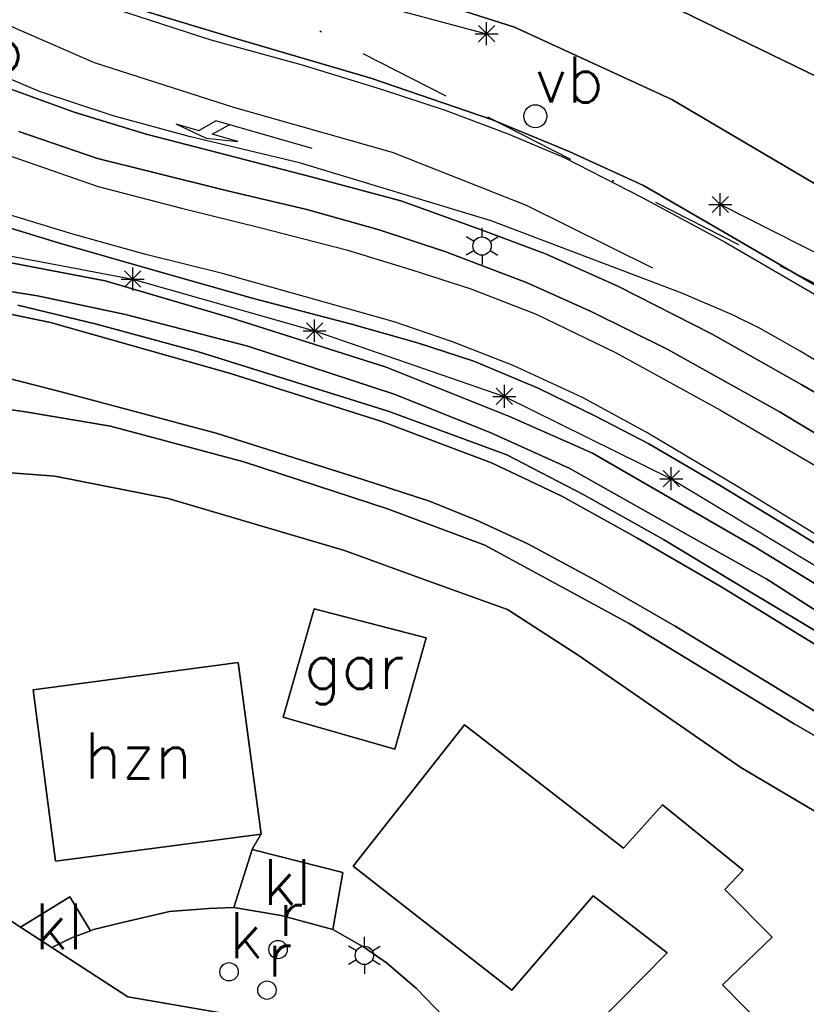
# Model space of a CAD drawing. Header units: millimetres. Extents: x 129727 to 131402, y 399018 to 399724.
# Tile 10 of 60: x 129873 to 129916, y 399397 to 399451. Entities that reach past the tile are written whole.
import ezdxf
from ezdxf.enums import TextEntityAlignment as Align

# ---------------------------------------------------------------- set-up
doc = ezdxf.new("R2010")
doc.units = ezdxf.units.MM
doc.linetypes.add('BORDERX2', pattern=[88.9, 25.4, -12.7, 25.4, -12.7, 0, -12.7])
for name, color, linetype in [('LKI-VW-BUI-VE', 1, 'Continuous'), ('MDI-IN-OPNAMEGRENS', 7, 'Continuous'), ('MDI-VL-GRAS', 7, 'Continuous'), ('MDI-VL-GROND', 7, 'Continuous'), ('MDI-VL-TALUD', 7, 'Continuous'), ('MDI-VL-VERHARDING', 7, 'Continuous'), ('MDI-VL-WATER', 7, 'Continuous'), ('MDI-XX-BEBOUWING', 10, 'Continuous'), ('MDI-XX-BEPLANTING', 80, 'Continuous'), ('MDI-XX-BORD', 255, 'Continuous'), ('MDI-XX-DAMWAND', 252, 'Continuous'), ('MDI-XX-GREPPEL', 160, 'Continuous'), ('MDI-XX-MARKERING', 251, 'Continuous'), ('MDI-XX-RIOLERING', 130, 'Continuous'), ('MDI-XX-TALUD', 84, 'Continuous'), ('MDI-XX-TERREINAFSCH', 253, 'Continuous'), ('MDI-XX-VERHARDING', 30, 'Continuous')]:
    doc.layers.add(name, color=color, linetype=linetype)
doc.styles.add('ROMANS25', font='ROMANS.shx', dxfattribs={"height": 2.5})

msp = doc.modelspace()

# ---------------------------------------------------------------- linework, layer by layer
for p, q in [((129898.212, 399449.551), (129899.096, 399450.435)), ((129899.096, 399449.551), (129898.212, 399450.435)), ((129898.654, 399449.368), (129898.654, 399450.618)), ((129898.029, 399449.993), (129899.279, 399449.993)), ((129881.733, 399445.08), (129882.983, 399444.725)), ((129881.733, 399445.08), (129883.382, 399444.299)), ((129882.983, 399444.725), (129883.91, 399445.241)), ((129883.705, 399444.519), (129884.631, 399445.035)), ((129889.152, 399443.749), (129883.91, 399445.241)), ((129885.099, 399444.122), (129883.705, 399444.519)), ((129883.382, 399444.299), (129885.099, 399444.122)), ((129911.388, 399440.065), (129911.388, 399441.315)), ((129910.946, 399440.248), (129911.83, 399441.132)), ((129911.83, 399440.248), (129910.946, 399441.132)), ((129910.763, 399440.69), (129912.013, 399440.69)), ((129898.408, 399438.926), (129898.408, 399439.426)), ((129897.975, 399438.676), (129897.542, 399438.926)), ((129898.841, 399438.676), (129899.274, 399438.926)), ((129897.975, 399438.176), (129897.542, 399437.926)), ((129898.841, 399438.176), (129899.274, 399437.926)), ((129898.408, 399437.926), (129898.408, 399437.426)), ((129878.937, 399436.188), (129879.821, 399437.072)), ((129879.821, 399436.188), (129878.937, 399437.072)), ((129879.379, 399436.005), (129879.379, 399437.255)), ((129878.754, 399436.63), (129880.004, 399436.63)), ((129889.286, 399433.181), (129889.286, 399434.431)), ((129888.661, 399433.806), (129889.911, 399433.806)), ((129888.844, 399433.364), (129889.728, 399434.248)), ((129889.728, 399433.364), (129888.844, 399434.248)), ((129899.181, 399429.793), (129900.065, 399430.677)), ((129900.065, 399429.793), (129899.181, 399430.677)), ((129899.623, 399429.61), (129899.623, 399430.86)), ((129898.998, 399430.235), (129900.248, 399430.235)), ((129908.713, 399425.124), (129908.713, 399426.374)), ((129908.088, 399425.749), (129909.338, 399425.749)), ((129908.271, 399425.307), (129909.155, 399426.191)), ((129909.155, 399425.307), (129908.271, 399426.191)), ((129891.998, 399400.279), (129891.998, 399400.779)), ((129891.565, 399400.029), (129891.132, 399400.279)), ((129892.431, 399400.029), (129892.864, 399400.279)), ((129891.565, 399399.529), (129891.132, 399399.279)), ((129892.431, 399399.529), (129892.864, 399399.279)), ((129891.998, 399399.279), (129891.998, 399398.779))]:
    msp.add_line(p, q)
for centre, radius in [((129901.31, 399445.499), 0.625), ((129898.408, 399438.426), 0.5), ((129887.297, 399400.097), 0.5), ((129891.998, 399399.779), 0.5), ((129884.626, 399398.882), 0.5), ((129886.691, 399397.882), 0.5)]:
    msp.add_circle(centre, radius)
at = {"layer": 'LKI-VW-BUI-VE', "linetype": 'BORDERX2', "ltscale": 0.2, "flags": 128}
msp.add_lwpolyline([(129752.938, 399530.028), (129803.992, 399500), (129863.5, 399465), (129890.12, 399449.834), (129928.839, 399430.127), (129965.167, 399411.729), (129998.966, 399394.635), (130000, 399394.103)], dxfattribs=at)
at = {"layer": 'MDI-IN-OPNAMEGRENS'}
for p, q in [((129855.855, 399412.645), (129873.269, 399401.322)), ((129873.269, 399401.322), (129874.974, 399400.214)), ((129874.974, 399400.214), (129879.112, 399397.524)), ((129879.112, 399397.524), (129888.254, 399395.936))]:
    msp.add_line(p, q, dxfattribs=at)
at = {"layer": 'MDI-VL-GRAS'}
for p, q in [((129893.563, 399452.465), (129900.167, 399450.344)), ((129900.167, 399450.344), (129893.563, 399452.465)), ((129908.621, 399451.545), (129917.298, 399447.339)), ((129884.922, 399449.76), (129880.117, 399451.205)), ((129900.167, 399450.344), (129908.737, 399446.411)), ((129908.737, 399446.411), (129900.167, 399450.344)), ((129892.346, 399447.57), (129884.922, 399449.76)), ((129898.968, 399445.31), (129892.346, 399447.57)), ((129872.594, 399447.029), (129876.182, 399445.729)), ((129908.737, 399446.411), (129916.883, 399441.616)), ((129916.883, 399441.616), (129908.737, 399446.411)), ((129876.182, 399445.729), (129880.101, 399444.522)), ((129903.158, 399443.578), (129898.968, 399445.31)), ((129877.451, 399443.188), (129873.171, 399444.664)), ((129880.101, 399444.522), (129884.048, 399443.51)), ((129884.048, 399443.51), (129889.095, 399442.197)), ((129907.201, 399441.718), (129903.158, 399443.578)), ((129880.245, 399442.503), (129877.451, 399443.188)), ((129884.537, 399441.431), (129880.245, 399442.503)), ((129889.095, 399442.197), (129893.978, 399440.884)), ((129888.871, 399440.413), (129884.537, 399441.431)), ((129911.66, 399439.153), (129907.201, 399441.718)), ((129893.978, 399440.884), (129898.265, 399439.353)), ((129892.809, 399439.303), (129888.871, 399440.413)), ((129871.519, 399439.776), (129875.388, 399438.575)), ((129896.442, 399438.119), (129892.809, 399439.303)), ((129898.265, 399439.353), (129901.858, 399437.993)), ((129918.561, 399435.117), (129911.66, 399439.153)), ((129875.388, 399438.575), (129880.709, 399437.056)), ((129900.87, 399436.414), (129896.442, 399438.119)), ((129877.878, 399436.532), (129872.073, 399437.642)), ((129872.073, 399437.642), (129877.878, 399436.532)), ((129901.858, 399437.993), (129905.81, 399436.245)), ((129880.709, 399437.056), (129885.962, 399435.566)), ((129884.668, 399434.54), (129877.878, 399436.532)), ((129877.878, 399436.532), (129884.668, 399434.54)), ((129870.966, 399436.233), (129874.194, 399435.711)), ((129874.194, 399435.711), (129870.966, 399436.233)), ((129904.389, 399434.847), (129900.87, 399436.414)), ((129905.81, 399436.245), (129910.949, 399433.632)), ((129874.194, 399435.711), (129878.987, 399434.703)), ((129878.987, 399434.703), (129874.194, 399435.711)), ((129885.962, 399435.566), (129891.289, 399434.166)), ((129874.897, 399434.268), (129871.301, 399435.001)), ((129871.301, 399435.001), (129874.897, 399434.268)), ((129873.111, 399435.208), (129877.411, 399434.163)), ((129877.411, 399434.163), (129873.111, 399435.208)), ((129908.52, 399432.797), (129904.389, 399434.847)), ((129878.987, 399434.703), (129885.643, 399432.977)), ((129885.643, 399432.977), (129878.987, 399434.703)), ((129893.179, 399431.835), (129884.668, 399434.54)), ((129884.668, 399434.54), (129893.179, 399431.835)), ((129884.708, 399431.479), (129874.897, 399434.268)), ((129874.897, 399434.268), (129884.708, 399431.479)), ((129877.411, 399434.163), (129882.959, 399432.654)), ((129882.959, 399432.654), (129877.411, 399434.163)), ((129891.289, 399434.166), (129894.892, 399433.147)), ((129910.949, 399433.632), (129915.825, 399430.857)), ((129885.643, 399432.977), (129893.627, 399430.353)), ((129893.627, 399430.353), (129885.643, 399432.977)), ((129894.892, 399433.147), (129897.954, 399432.155)), ((129914.65, 399429.375), (129908.52, 399432.797)), ((129882.959, 399432.654), (129893.287, 399429.435)), ((129893.287, 399429.435), (129882.959, 399432.654)), ((129897.954, 399432.155), (129901.472, 399430.688)), ((129899.9, 399429.145), (129893.179, 399431.835)), ((129893.179, 399431.835), (129899.9, 399429.145)), ((129875.477, 399430.486), (129872.507, 399431.239)), ((129872.507, 399431.239), (129875.477, 399430.486)), ((129892.941, 399428.865), (129884.708, 399431.479)), ((129884.708, 399431.479), (129892.941, 399428.865)), ((129901.472, 399430.688), (129904.59, 399429.154)), ((129915.825, 399430.857), (129921.168, 399427.791)), ((129883.919, 399428.232), (129875.477, 399430.486)), ((129875.477, 399430.486), (129883.919, 399428.232)), ((129893.627, 399430.353), (129898.857, 399428.273)), ((129898.857, 399428.273), (129893.627, 399430.353)), ((129870.618, 399429.812), (129873.545, 399429.399)), ((129873.545, 399429.399), (129870.618, 399429.812)), ((129873.545, 399429.399), (129878.158, 399428.608)), ((129878.158, 399428.608), (129873.545, 399429.399)), ((129893.287, 399429.435), (129899.762, 399427.05)), ((129899.762, 399427.05), (129893.287, 399429.435)), ((129904.416, 399427.14), (129899.9, 399429.145)), ((129899.9, 399429.145), (129904.416, 399427.14)), ((129904.59, 399429.154), (129907.498, 399427.649)), ((129921.082, 399425.491), (129914.65, 399429.375)), ((129878.158, 399428.608), (129885.422, 399426.671)), ((129885.422, 399426.671), (129878.158, 399428.608)), ((129898.914, 399426.611), (129892.941, 399428.865)), ((129892.941, 399428.865), (129898.914, 399426.611)), ((129891.963, 399425.689), (129883.919, 399428.232)), ((129883.919, 399428.232), (129891.963, 399425.689)), ((129898.857, 399428.273), (129903.148, 399426.325)), ((129903.148, 399426.325), (129898.857, 399428.273)), ((129907.498, 399427.649), (129911.346, 399425.405)), ((129899.762, 399427.05), (129903.944, 399424.865)), ((129903.944, 399424.865), (129899.762, 399427.05)), ((129913.324, 399422.007), (129904.416, 399427.14)), ((129904.416, 399427.14), (129913.324, 399422.007)), ((129885.422, 399426.671), (129893.265, 399424.103)), ((129893.265, 399424.103), (129885.422, 399426.671)), ((129902.762, 399424.799), (129898.914, 399426.611)), ((129898.914, 399426.611), (129902.762, 399424.799)), ((129903.148, 399426.325), (129909.925, 399422.511)), ((129909.925, 399422.511), (129903.148, 399426.325)), ((129875.126, 399425.891), (129871.326, 399426.176)), ((129881.302, 399424.665), (129875.126, 399425.891)), ((129895.552, 399424.529), (129891.963, 399425.689)), ((129891.963, 399425.689), (129895.552, 399424.529)), ((129911.346, 399425.405), (129915.091, 399423.121)), ((129890.913, 399421.839), (129881.302, 399424.665)), ((129906.847, 399422.523), (129902.762, 399424.799)), ((129902.762, 399424.799), (129906.847, 399422.523)), ((129903.944, 399424.865), (129908.288, 399422.444)), ((129908.288, 399422.444), (129903.944, 399424.865)), ((129893.265, 399424.103), (129898.556, 399422.119)), ((129898.556, 399422.119), (129893.265, 399424.103)), ((129898.106, 399423.489), (129895.552, 399424.529)), ((129895.552, 399424.529), (129898.106, 399423.489)), ((129900.898, 399422.198), (129898.106, 399423.489)), ((129898.106, 399423.489), (129900.898, 399422.198)), ((129915.091, 399423.121), (129919.016, 399420.689)), ((129911.383, 399419.899), (129906.847, 399422.523)), ((129906.847, 399422.523), (129911.383, 399419.899)), ((129909.925, 399422.511), (129913.916, 399420.271)), ((129913.916, 399420.271), (129909.925, 399422.511)), ((129898.556, 399422.119), (129906.419, 399417.864)), ((129906.419, 399417.864), (129898.556, 399422.119)), ((129904.609, 399420.195), (129900.898, 399422.198)), ((129900.898, 399422.198), (129904.609, 399420.195)), ((129908.288, 399422.444), (129912.927, 399419.648)), ((129912.927, 399419.648), (129908.288, 399422.444)), ((129922.241, 399416.514), (129913.324, 399422.007)), ((129913.324, 399422.007), (129922.241, 399416.514)), ((129895.406, 399420.197), (129890.913, 399421.839)), ((129899.789, 399418.625), (129895.406, 399420.197)), ((129908.925, 399417.71), (129904.609, 399420.195)), ((129904.609, 399420.195), (129908.925, 399417.71)), ((129917.503, 399416.124), (129911.383, 399419.899)), ((129911.383, 399419.899), (129917.503, 399416.124)), ((129913.916, 399420.271), (129920.905, 399415.817)), ((129920.905, 399415.817), (129913.916, 399420.271)), ((129912.927, 399419.648), (129922.542, 399413.88)), ((129922.542, 399413.88), (129912.927, 399419.648)), ((129903.693, 399416.099), (129899.789, 399418.625)), ((129906.419, 399417.864), (129915.418, 399412.402)), ((129915.418, 399412.402), (129906.419, 399417.864)), ((129915.561, 399413.677), (129908.925, 399417.71)), ((129908.925, 399417.71), (129915.561, 399413.677)), ((129912.509, 399410.009), (129903.693, 399416.099)), ((129926.131, 399407.185), (129915.561, 399413.677)), ((129915.561, 399413.677), (129926.131, 399407.185)), ((129915.418, 399412.402), (129924.576, 399406.992)), ((129924.576, 399406.992), (129915.418, 399412.402)), ((129922.493, 399404.108), (129912.509, 399410.009))]:
    msp.add_line(p, q, dxfattribs=at)
at = {"layer": 'MDI-VL-GROND'}
for p, q in [((129871.326, 399426.176), (129875.126, 399425.891)), ((129875.126, 399425.891), (129881.302, 399424.665)), ((129881.302, 399424.665), (129890.913, 399421.839)), ((129890.913, 399421.839), (129895.406, 399420.197)), ((129895.406, 399420.197), (129899.789, 399418.625)), ((129889.27, 399418.656), (129887.564, 399412.748)), ((129895.359, 399417.07), (129889.27, 399418.656)), ((129889.27, 399418.656), (129889.27, 399418.656)), ((129899.789, 399418.625), (129903.693, 399416.099)), ((129893.661, 399411.005), (129895.359, 399417.07)), ((129903.693, 399416.099), (129912.509, 399410.009)), ((129885.122, 399415.738), (129873.962, 399414.245)), ((129886.366, 399406.389), (129885.122, 399415.738)), ((129873.962, 399414.245), (129875.163, 399404.908)), ((129873.962, 399414.245), (129873.962, 399414.245)), ((129873.269, 399401.322), (129855.855, 399412.645)), ((129887.564, 399412.748), (129893.661, 399411.005)), ((129897.451, 399412.33), (129891.391, 399404.641)), ((129906.119, 399405.625), (129897.451, 399412.33)), ((129912.509, 399410.009), (129922.493, 399404.108)), ((129908.239, 399407.98), (129906.119, 399405.625)), ((129912.625, 399404.424), (129908.239, 399407.98)), ((129875.163, 399404.908), (129886.366, 399406.389)), ((129885.883, 399405.551), (129884.884, 399402.387)), ((129890.822, 399404.284), (129885.883, 399405.551)), ((129890.287, 399401.192), (129890.822, 399404.284)), ((129891.391, 399404.641), (129900.031, 399397.879)), ((129911.637, 399403.365), (129912.625, 399404.424)), ((129914.205, 399400.771), (129911.637, 399403.365)), ((129875.951, 399402.976), (129873.269, 399401.322)), ((129877.07, 399401.123), (129875.951, 399402.976)), ((129900.031, 399397.879), (129904.459, 399403.02)), ((129904.459, 399403.02), (129908.488, 399399.919)), ((129881.378, 399402.165), (129878.893, 399401.578)), ((129883.528, 399402.338), (129881.378, 399402.165)), ((129884.884, 399402.387), (129883.528, 399402.338)), ((129878.893, 399401.578), (129877.24, 399401.187)), ((129877.24, 399401.187), (129877.07, 399401.123)), ((129892.011, 399400.211), (129890.287, 399401.192)), ((129911.501, 399398.169), (129914.205, 399400.771)), ((129893.194, 399399.363), (129892.011, 399400.211)), ((129908.488, 399399.919), (129902.259, 399393.612)), ((129894.841, 399397.971), (129893.194, 399399.363)), ((129896.773, 399395.953), (129894.841, 399397.971)), ((129915.186, 399394.459), (129911.501, 399398.169))]:
    msp.add_line(p, q, dxfattribs=at)
at = {"layer": 'MDI-VL-TALUD'}
for p, q in [((129900.167, 399450.344), (129893.563, 399452.465)), ((129908.621, 399451.545), (129917.298, 399447.339)), ((129908.737, 399446.411), (129900.167, 399450.344)), ((129916.883, 399441.616), (129908.737, 399446.411)), ((129872.073, 399437.642), (129877.878, 399436.532)), ((129877.878, 399436.532), (129884.668, 399434.54)), ((129874.194, 399435.711), (129870.966, 399436.233)), ((129870.966, 399436.233), (129874.194, 399435.711)), ((129878.987, 399434.703), (129874.194, 399435.711)), ((129874.194, 399435.711), (129878.987, 399434.703)), ((129871.301, 399435.001), (129874.897, 399434.268)), ((129877.411, 399434.163), (129873.111, 399435.208)), ((129885.643, 399432.977), (129878.987, 399434.703)), ((129878.987, 399434.703), (129885.643, 399432.977)), ((129884.668, 399434.54), (129893.179, 399431.835)), ((129874.897, 399434.268), (129884.708, 399431.479)), ((129882.959, 399432.654), (129877.411, 399434.163)), ((129893.627, 399430.353), (129885.643, 399432.977)), ((129885.643, 399432.977), (129893.627, 399430.353)), ((129893.287, 399429.435), (129882.959, 399432.654)), ((129893.179, 399431.835), (129899.9, 399429.145)), ((129875.477, 399430.486), (129872.507, 399431.239)), ((129884.708, 399431.479), (129892.941, 399428.865)), ((129883.919, 399428.232), (129875.477, 399430.486)), ((129898.857, 399428.273), (129893.627, 399430.353)), ((129893.627, 399430.353), (129898.857, 399428.273)), ((129870.618, 399429.812), (129873.545, 399429.399)), ((129873.545, 399429.399), (129878.158, 399428.608)), ((129899.762, 399427.05), (129893.287, 399429.435)), ((129899.9, 399429.145), (129904.416, 399427.14)), ((129878.158, 399428.608), (129885.422, 399426.671)), ((129892.941, 399428.865), (129898.914, 399426.611)), ((129891.963, 399425.689), (129883.919, 399428.232)), ((129903.148, 399426.325), (129898.857, 399428.273)), ((129898.857, 399428.273), (129903.148, 399426.325)), ((129903.944, 399424.865), (129899.762, 399427.05)), ((129904.416, 399427.14), (129913.324, 399422.007)), ((129885.422, 399426.671), (129893.265, 399424.103)), ((129898.914, 399426.611), (129902.762, 399424.799)), ((129909.925, 399422.511), (129903.148, 399426.325)), ((129903.148, 399426.325), (129909.925, 399422.511)), ((129875.126, 399425.891), (129871.326, 399426.176)), ((129881.302, 399424.665), (129875.126, 399425.891)), ((129895.552, 399424.529), (129891.963, 399425.689)), ((129890.913, 399421.839), (129881.302, 399424.665)), ((129902.762, 399424.799), (129906.847, 399422.523)), ((129908.288, 399422.444), (129903.944, 399424.865)), ((129893.265, 399424.103), (129898.556, 399422.119)), ((129898.106, 399423.489), (129895.552, 399424.529)), ((129900.898, 399422.198), (129898.106, 399423.489)), ((129906.847, 399422.523), (129911.383, 399419.899)), ((129913.916, 399420.271), (129909.925, 399422.511)), ((129909.925, 399422.511), (129913.916, 399420.271)), ((129898.556, 399422.119), (129906.419, 399417.864)), ((129904.609, 399420.195), (129900.898, 399422.198)), ((129912.927, 399419.648), (129908.288, 399422.444)), ((129913.324, 399422.007), (129922.241, 399416.514)), ((129895.406, 399420.197), (129890.913, 399421.839)), ((129899.789, 399418.625), (129895.406, 399420.197)), ((129908.925, 399417.71), (129904.609, 399420.195)), ((129911.383, 399419.899), (129917.503, 399416.124)), ((129920.905, 399415.817), (129913.916, 399420.271)), ((129913.916, 399420.271), (129920.905, 399415.817)), ((129922.542, 399413.88), (129912.927, 399419.648)), ((129903.693, 399416.099), (129899.789, 399418.625)), ((129906.419, 399417.864), (129915.418, 399412.402)), ((129915.561, 399413.677), (129908.925, 399417.71)), ((129912.509, 399410.009), (129903.693, 399416.099)), ((129926.131, 399407.185), (129915.561, 399413.677)), ((129915.418, 399412.402), (129924.576, 399406.992)), ((129922.493, 399404.108), (129912.509, 399410.009))]:
    msp.add_line(p, q, dxfattribs=at)
at = {"layer": 'MDI-VL-VERHARDING'}
for p, q in [((129880.117, 399451.205), (129884.922, 399449.76)), ((129884.922, 399449.76), (129892.346, 399447.57)), ((129892.346, 399447.57), (129898.968, 399445.31)), ((129876.182, 399445.729), (129872.594, 399447.029)), ((129880.101, 399444.522), (129876.182, 399445.729)), ((129898.968, 399445.31), (129903.158, 399443.578)), ((129873.171, 399444.664), (129877.451, 399443.188)), ((129884.048, 399443.51), (129880.101, 399444.522)), ((129889.095, 399442.197), (129884.048, 399443.51)), ((129903.158, 399443.578), (129907.201, 399441.718)), ((129877.451, 399443.188), (129880.245, 399442.503)), ((129880.245, 399442.503), (129884.537, 399441.431)), ((129893.978, 399440.884), (129889.095, 399442.197)), ((129884.537, 399441.431), (129888.871, 399440.413)), ((129907.201, 399441.718), (129911.66, 399439.153)), ((129898.265, 399439.353), (129893.978, 399440.884)), ((129888.871, 399440.413), (129892.809, 399439.303)), ((129875.388, 399438.575), (129871.519, 399439.776)), ((129892.809, 399439.303), (129896.442, 399438.119)), ((129901.858, 399437.993), (129898.265, 399439.353)), ((129911.66, 399439.153), (129918.561, 399435.117)), ((129880.709, 399437.056), (129875.388, 399438.575)), ((129896.442, 399438.119), (129900.87, 399436.414)), ((129905.81, 399436.245), (129901.858, 399437.993)), ((129885.962, 399435.566), (129880.709, 399437.056)), ((129900.87, 399436.414), (129904.389, 399434.847)), ((129910.949, 399433.632), (129905.81, 399436.245)), ((129891.289, 399434.166), (129885.962, 399435.566)), ((129904.389, 399434.847), (129908.52, 399432.797)), ((129894.892, 399433.147), (129891.289, 399434.166)), ((129915.825, 399430.857), (129910.949, 399433.632)), ((129897.954, 399432.155), (129894.892, 399433.147)), ((129908.52, 399432.797), (129914.65, 399429.375)), ((129901.472, 399430.688), (129897.954, 399432.155)), ((129904.59, 399429.154), (129901.472, 399430.688)), ((129921.168, 399427.791), (129915.825, 399430.857)), ((129907.498, 399427.649), (129904.59, 399429.154)), ((129914.65, 399429.375), (129921.082, 399425.491)), ((129911.346, 399425.405), (129907.498, 399427.649)), ((129915.091, 399423.121), (129911.346, 399425.405)), ((129919.016, 399420.689), (129915.091, 399423.121)), ((129884.884, 399402.387), (129885.883, 399405.551)), ((129885.883, 399405.551), (129890.822, 399404.284)), ((129890.822, 399404.284), (129890.287, 399401.192)), ((129873.269, 399401.322), (129875.951, 399402.976)), ((129875.951, 399402.976), (129877.07, 399401.123)), ((129878.893, 399401.578), (129881.378, 399402.165)), ((129881.378, 399402.165), (129883.528, 399402.338)), ((129883.528, 399402.338), (129884.884, 399402.387)), ((129884.884, 399402.387), (129887.455, 399401.945)), ((129887.455, 399401.945), (129884.884, 399402.387)), ((129884.884, 399402.387), (129884.884, 399402.387)), ((129877.24, 399401.187), (129878.893, 399401.578)), ((129887.455, 399401.945), (129890.287, 399401.192)), ((129890.287, 399401.192), (129887.455, 399401.945)), ((129874.974, 399400.214), (129873.269, 399401.322)), ((129873.269, 399401.322), (129873.269, 399401.322)), ((129876.103, 399400.757), (129877.07, 399401.123)), ((129877.07, 399401.123), (129876.103, 399400.757)), ((129877.07, 399401.123), (129877.24, 399401.187)), ((129890.287, 399401.192), (129892.011, 399400.211)), ((129874.974, 399400.214), (129876.103, 399400.757)), ((129876.103, 399400.757), (129874.974, 399400.214)), ((129879.112, 399397.524), (129874.974, 399400.214)), ((129892.011, 399400.211), (129893.194, 399399.363)), ((129893.194, 399399.363), (129894.841, 399397.971)), ((129894.841, 399397.971), (129896.773, 399395.953)), ((129888.254, 399395.936), (129879.112, 399397.524))]:
    msp.add_line(p, q, dxfattribs=at)
at = {"layer": 'MDI-VL-WATER'}
msp.add_line((129917.298, 399447.339), (129908.621, 399451.545), dxfattribs=at)
at = {"layer": 'MDI-XX-BEBOUWING'}
for p, q in [((129887.564, 399412.748), (129889.27, 399418.656)), ((129889.27, 399418.656), (129895.359, 399417.07)), ((129889.27, 399418.656), (129889.27, 399418.656)), ((129895.359, 399417.07), (129893.661, 399411.005)), ((129873.962, 399414.245), (129885.122, 399415.738)), ((129885.122, 399415.738), (129886.366, 399406.389)), ((129875.163, 399404.908), (129873.962, 399414.245)), ((129893.661, 399411.005), (129887.564, 399412.748)), ((129891.391, 399404.641), (129897.451, 399412.33)), ((129897.451, 399412.33), (129906.119, 399405.625)), ((129897.451, 399412.33), (129897.451, 399412.33)), ((129906.119, 399405.625), (129908.239, 399407.98)), ((129908.239, 399407.98), (129912.625, 399404.424)), ((129886.366, 399406.389), (129875.163, 399404.908)), ((129886.366, 399406.389), (129886.366, 399406.389)), ((129900.031, 399397.879), (129891.391, 399404.641)), ((129912.625, 399404.424), (129911.637, 399403.365)), ((129911.637, 399403.365), (129914.205, 399400.771)), ((129904.459, 399403.02), (129900.031, 399397.879)), ((129908.488, 399399.919), (129904.459, 399403.02)), ((129914.205, 399400.771), (129911.501, 399398.169)), ((129902.259, 399393.612), (129908.488, 399399.919)), ((129911.501, 399398.169), (129915.186, 399394.459))]:
    msp.add_line(p, q, dxfattribs=at)
at = {"layer": 'MDI-XX-BEPLANTING'}
for p, q in [((129890.46, 399452.185), (129898.654, 399449.993)), ((129920.841, 399435.898), (129911.388, 399440.69)), ((129869.668, 399438.45), (129879.379, 399436.63)), ((129879.379, 399436.63), (129889.286, 399433.806)), ((129889.286, 399433.806), (129899.623, 399430.235)), ((129899.623, 399430.235), (129908.713, 399425.749)), ((129908.713, 399425.749), (129918.611, 399419.77))]:
    msp.add_line(p, q, dxfattribs=at)
at = {"layer": 'MDI-XX-DAMWAND'}
msp.add_line((129908.621, 399451.545), (129917.298, 399447.339), dxfattribs=at)
at = {"layer": 'MDI-XX-GREPPEL'}
for p, q in [((129870.966, 399436.233), (129874.194, 399435.711)), ((129874.194, 399435.711), (129878.987, 399434.703)), ((129878.987, 399434.703), (129885.643, 399432.977)), ((129885.643, 399432.977), (129893.627, 399430.353)), ((129893.627, 399430.353), (129898.857, 399428.273)), ((129898.857, 399428.273), (129903.148, 399426.325)), ((129903.148, 399426.325), (129909.925, 399422.511)), ((129909.925, 399422.511), (129913.916, 399420.271)), ((129913.916, 399420.271), (129920.905, 399415.817))]:
    msp.add_line(p, q, dxfattribs=at)
at = {"layer": 'MDI-XX-MARKERING'}
for p, q in [((129877.293, 399448.41), (129867.639, 399452.609)), ((129878.321, 399451.387), (129883.633, 399449.666)), ((129883.633, 399449.666), (129888.614, 399448.291)), ((129874.298, 399446.853), (129870.288, 399448.519)), ((129884.89, 399445.968), (129877.293, 399448.41)), ((129888.614, 399448.291), (129892.907, 399446.975)), ((129878.303, 399445.514), (129874.298, 399446.853)), ((129892.907, 399446.975), (129896.403, 399445.825)), ((129893.523, 399443.516), (129884.89, 399445.968)), ((129896.403, 399445.825), (129899.867, 399444.521)), ((129882.447, 399444.389), (129878.303, 399445.514)), ((129899.867, 399444.521), (129902.877, 399443.246)), ((129870.763, 399444.016), (129877.5, 399441.675)), ((129888.454, 399442.963), (129882.447, 399444.389)), ((129900.836, 399440.629), (129893.523, 399443.516)), ((129898.9, 399439.8), (129888.454, 399442.963)), ((129902.877, 399443.246), (129907.121, 399441.075)), ((129877.5, 399441.675), (129882.038, 399440.497)), ((129907.121, 399441.075), (129911.647, 399438.644)), ((129876.107, 399439.071), (129871.89, 399440.352)), ((129882.038, 399440.497), (129886.366, 399439.414)), ((129907.704, 399437.215), (129900.836, 399440.629)), ((129909.285, 399435.855), (129898.9, 399439.8)), ((129886.366, 399439.414), (129891.028, 399438.213)), ((129880.089, 399437.963), (129876.107, 399439.071)), ((129911.647, 399438.644), (129917.488, 399435.239)), ((129891.028, 399438.213), (129894.584, 399437.121)), ((129884.266, 399436.925), (129880.089, 399437.963)), ((129894.584, 399437.121), (129897.798, 399436.095)), ((129893.621, 399434.303), (129884.266, 399436.925)), ((129897.798, 399436.095), (129901.35, 399434.723)), ((129912.053, 399434.68), (129909.285, 399435.855)), ((129896.802, 399433.211), (129893.621, 399434.303)), ((129901.35, 399434.723), (129905.67, 399432.628)), ((129913.55, 399433.936), (129912.053, 399434.68)), ((129915.731, 399432.693), (129913.55, 399433.936)), ((129900.105, 399431.913), (129896.802, 399433.211)), ((129921.349, 399429.285), (129915.731, 399432.693)), ((129905.67, 399432.628), (129911.392, 399429.476)), ((129903.876, 399430.174), (129900.105, 399431.913)), ((129907.354, 399428.279), (129903.876, 399430.174)), ((129911.392, 399429.476), (129917.715, 399425.79)), ((129912.321, 399425.327), (129907.354, 399428.279)), ((129927.707, 399415.891), (129912.321, 399425.327))]:
    msp.add_line(p, q, dxfattribs=at)
at = {"layer": 'MDI-XX-TALUD'}
for p, q in [((129893.563, 399452.465), (129900.167, 399450.344)), ((129900.167, 399450.344), (129908.737, 399446.411)), ((129908.737, 399446.411), (129916.883, 399441.616)), ((129877.878, 399436.532), (129872.073, 399437.642)), ((129884.668, 399434.54), (129877.878, 399436.532)), ((129871.301, 399435.001), (129874.897, 399434.268)), ((129873.111, 399435.208), (129877.411, 399434.163)), ((129893.179, 399431.835), (129884.668, 399434.54)), ((129874.897, 399434.268), (129884.708, 399431.479)), ((129877.411, 399434.163), (129882.959, 399432.654)), ((129882.959, 399432.654), (129893.287, 399429.435)), ((129899.9, 399429.145), (129893.179, 399431.835)), ((129872.507, 399431.239), (129875.477, 399430.486)), ((129884.708, 399431.479), (129892.941, 399428.865)), ((129875.477, 399430.486), (129883.919, 399428.232)), ((129873.545, 399429.399), (129870.618, 399429.812)), ((129878.158, 399428.608), (129873.545, 399429.399)), ((129893.287, 399429.435), (129899.762, 399427.05)), ((129904.416, 399427.14), (129899.9, 399429.145)), ((129885.422, 399426.671), (129878.158, 399428.608)), ((129892.941, 399428.865), (129898.914, 399426.611)), ((129883.919, 399428.232), (129891.963, 399425.689)), ((129899.762, 399427.05), (129903.944, 399424.865)), ((129913.324, 399422.007), (129904.416, 399427.14)), ((129893.265, 399424.103), (129885.422, 399426.671)), ((129898.914, 399426.611), (129902.762, 399424.799)), ((129875.126, 399425.891), (129871.326, 399426.176)), ((129881.302, 399424.665), (129875.126, 399425.891)), ((129891.963, 399425.689), (129895.552, 399424.529)), ((129890.913, 399421.839), (129881.302, 399424.665)), ((129902.762, 399424.799), (129906.847, 399422.523)), ((129903.944, 399424.865), (129908.288, 399422.444)), ((129898.556, 399422.119), (129893.265, 399424.103)), ((129895.552, 399424.529), (129898.106, 399423.489)), ((129898.106, 399423.489), (129900.898, 399422.198)), ((129906.847, 399422.523), (129911.383, 399419.899)), ((129906.419, 399417.864), (129898.556, 399422.119)), ((129900.898, 399422.198), (129904.609, 399420.195)), ((129908.288, 399422.444), (129912.927, 399419.648)), ((129922.241, 399416.514), (129913.324, 399422.007)), ((129895.406, 399420.197), (129890.913, 399421.839)), ((129899.789, 399418.625), (129895.406, 399420.197)), ((129904.609, 399420.195), (129908.925, 399417.71)), ((129911.383, 399419.899), (129917.503, 399416.124)), ((129912.927, 399419.648), (129922.542, 399413.88)), ((129903.693, 399416.099), (129899.789, 399418.625)), ((129915.418, 399412.402), (129906.419, 399417.864)), ((129908.925, 399417.71), (129915.561, 399413.677)), ((129912.509, 399410.009), (129903.693, 399416.099)), ((129915.561, 399413.677), (129926.131, 399407.185)), ((129924.576, 399406.992), (129915.418, 399412.402)), ((129922.493, 399404.108), (129912.509, 399410.009))]:
    msp.add_line(p, q, dxfattribs=at)
at = {"layer": 'MDI-XX-TERREINAFSCH'}
for p, q in [((129884.922, 399449.76), (129880.117, 399451.205)), ((129892.346, 399447.57), (129884.922, 399449.76)), ((129898.968, 399445.31), (129892.346, 399447.57)), ((129876.182, 399445.729), (129872.594, 399447.029)), ((129880.101, 399444.522), (129876.182, 399445.729)), ((129903.158, 399443.578), (129898.968, 399445.31)), ((129873.171, 399444.664), (129877.451, 399443.188)), ((129884.048, 399443.51), (129880.101, 399444.522)), ((129889.095, 399442.197), (129884.048, 399443.51)), ((129907.201, 399441.718), (129903.158, 399443.578)), ((129877.451, 399443.188), (129880.245, 399442.503)), ((129880.245, 399442.503), (129884.537, 399441.431)), ((129893.978, 399440.884), (129889.095, 399442.197)), ((129884.537, 399441.431), (129888.871, 399440.413)), ((129911.66, 399439.153), (129907.201, 399441.718)), ((129898.265, 399439.353), (129893.978, 399440.884)), ((129888.871, 399440.413), (129892.809, 399439.303)), ((129871.519, 399439.776), (129875.388, 399438.575)), ((129892.809, 399439.303), (129896.442, 399438.119)), ((129901.858, 399437.993), (129898.265, 399439.353)), ((129918.561, 399435.117), (129911.66, 399439.153)), ((129875.388, 399438.575), (129880.709, 399437.056)), ((129896.442, 399438.119), (129900.87, 399436.414)), ((129905.81, 399436.245), (129901.858, 399437.993)), ((129880.709, 399437.056), (129885.962, 399435.566)), ((129900.87, 399436.414), (129904.389, 399434.847)), ((129910.949, 399433.632), (129905.81, 399436.245)), ((129885.962, 399435.566), (129891.289, 399434.166)), ((129904.389, 399434.847), (129908.52, 399432.797)), ((129891.289, 399434.166), (129894.892, 399433.147)), ((129915.825, 399430.857), (129910.949, 399433.632)), ((129894.892, 399433.147), (129897.954, 399432.155)), ((129908.52, 399432.797), (129914.65, 399429.375)), ((129897.954, 399432.155), (129901.472, 399430.688)), ((129901.472, 399430.688), (129904.59, 399429.154)), ((129921.168, 399427.791), (129915.825, 399430.857)), ((129904.59, 399429.154), (129907.498, 399427.649)), ((129914.65, 399429.375), (129921.082, 399425.491)), ((129907.498, 399427.649), (129911.346, 399425.405)), ((129911.346, 399425.405), (129915.091, 399423.121)), ((129915.091, 399423.121), (129919.016, 399420.689)), ((129885.883, 399405.551), (129886.366, 399406.389)), ((129884.884, 399402.387), (129885.883, 399405.551)), ((129885.883, 399405.551), (129890.822, 399404.284)), ((129890.822, 399404.284), (129890.287, 399401.192)), ((129875.951, 399402.976), (129873.269, 399401.322)), ((129877.07, 399401.123), (129875.951, 399402.976)), ((129878.893, 399401.578), (129881.378, 399402.165)), ((129881.378, 399402.165), (129883.528, 399402.338)), ((129883.528, 399402.338), (129884.884, 399402.387)), ((129884.884, 399402.387), (129887.455, 399401.945)), ((129877.24, 399401.187), (129878.893, 399401.578)), ((129887.455, 399401.945), (129890.287, 399401.192)), ((129876.103, 399400.757), (129877.07, 399401.123)), ((129877.07, 399401.123), (129877.24, 399401.187)), ((129890.287, 399401.192), (129892.011, 399400.211)), ((129874.974, 399400.214), (129876.103, 399400.757)), ((129892.011, 399400.211), (129893.194, 399399.363)), ((129893.194, 399399.363), (129894.841, 399397.971)), ((129894.841, 399397.971), (129896.773, 399395.953))]:
    msp.add_line(p, q, dxfattribs=at)

# ---------------------------------------------------------------- texts
at = {"layer": 'MDI-XX-BEBOUWING', "style": 'ROMANS25'}
for s, p in [('gar', (129891.443, 399415.55)), ('hzn', (129879.685, 399410.669))]:
    msp.add_text(s, height=2.5, dxfattribs=at).set_placement(p, align=Align.MIDDLE_CENTER)
at = {"layer": 'MDI-XX-BORD', "style": 'ROMANS25'}
for p in [(129869.707, 399447.171), (129901.31, 399445.499)]:
    msp.add_text('vb', height=2.5, dxfattribs=at).set_placement(p, align=Align.BOTTOM_LEFT)
at = {"layer": 'MDI-XX-RIOLERING', "style": 'ROMANS25'}
for s, p in [('r', (129887.297, 399400.097)), ('k', (129884.626, 399398.882)), ('r', (129886.691, 399397.882))]:
    msp.add_text(s, height=2.5, dxfattribs=at).set_placement(p, align=Align.BOTTOM_LEFT)
at = {"layer": 'MDI-XX-VERHARDING', "style": 'ROMANS25'}
for p in [(129887.791, 399403.775), (129875.347, 399401.363)]:
    msp.add_text('kl', height=2.5, dxfattribs=at).set_placement(p, align=Align.MIDDLE_CENTER)

doc.saveas('drawing.dxf')
